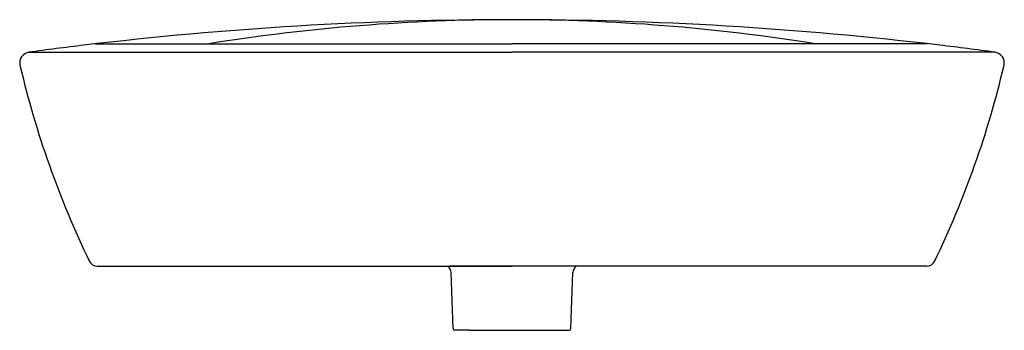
# Model space of a CAD drawing. Header units: millimetres. Extents: x 4636.823 to 4637.383, y 2627.49 to 2627.666.
import ezdxf

# ---------------------------------------------------------------- set-up
doc = ezdxf.new("R2010")
doc.units = ezdxf.units.MM
doc.layers.add('SANINDUSA', color=3, linetype='Continuous')

msp = doc.modelspace()

# ---------------------------------------------------------------- linework, layer by layer
at = {"layer": 'SANINDUSA'}
for p, q in [((4636.828406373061, 2627.647957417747), (4637.103183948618, 2627.647957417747)), ((4636.86637236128, 2627.652795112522), (4637.103183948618, 2627.652795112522)), ((4637.339258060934, 2627.652795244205), (4637.103184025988, 2627.652795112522)), ((4637.377961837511, 2627.647957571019), (4637.103184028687, 2627.647957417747)), ((4637.06728791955, 2627.52648883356), (4637.067328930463, 2627.526454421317)), ((4637.069666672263, 2627.491057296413), (4637.068555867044, 2627.52286659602)), ((4637.13670132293, 2627.491057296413), (4637.13781212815, 2627.52286659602)), ((4637.078763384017, 2627.490074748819), (4637.127604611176, 2627.490067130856))]:
    msp.add_line(p, q, dxfattribs=at)
at = {"layer": 'SANINDUSA', "ltscale": 0.5}
for p, q in [((4636.867276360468, 2627.52648883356), (4637.103183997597, 2627.52648883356)), ((4637.339091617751, 2627.526488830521), (4637.067287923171, 2627.526488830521)), ((4637.078763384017, 2627.490074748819), (4637.070666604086, 2627.490074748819)), ((4637.127604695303, 2627.490074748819), (4637.135701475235, 2627.490074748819))]:
    msp.add_line(p, q, dxfattribs=at)
at = {"layer": 'SANINDUSA'}
for centre, radius, start, end in [((4637.10313820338, 2625.612514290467), 2.053898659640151, 89.99875894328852, 96.8083706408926), ((4637.103134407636, 2626.567758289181), 1.098650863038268, 89.99517949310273, 99.02923123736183), ((4637.103134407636, 2626.567758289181), 1.098650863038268, 80.97080073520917, 90.00482050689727), ((4637.103136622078, 2625.612514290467), 2.053898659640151, 83.19162935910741, 90.00124105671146), ((4636.829164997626, 2627.642005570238), 0.006, 97.2637729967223, 193.210065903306), ((4636.829164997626, 2627.642005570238), 0.006, 97.2637729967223, 193.210065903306), ((4637.10313820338, 2625.612514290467), 2.053898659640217, 96.8083706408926, 97.6922946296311), ((4636.867083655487, 2627.646837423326), 0.006, 83.19162935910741, 96.8083706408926), ((4637.339284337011, 2627.646837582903), 0.006, 83.19166131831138, 96.80840260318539), ((4637.103136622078, 2625.612514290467), 2.053898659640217, 82.31338118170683, 83.19162935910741), ((4637.377202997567, 2627.642005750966), 0.006, 346.7899660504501, 82.73625899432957), ((4637.346928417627, 2627.763541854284), 0.5378364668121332, 193.210065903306, 205.8445877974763), ((4636.859439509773, 2627.763541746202), 0.5378364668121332, 334.1554249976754, 346.7899660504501), ((4636.867276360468, 2627.531488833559), 0.005, 205.817441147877, 270), ((4637.06356271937, 2627.522604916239), 0.005, 1.000000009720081, 49.99999999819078), ((4637.142805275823, 2627.522604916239), 0.005, 130.0000000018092, 178.9999999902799), ((4637.339091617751, 2627.531488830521), 0.005, 270, 334.1825713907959)]:
    msp.add_arc(centre, radius, start, end, dxfattribs=at)
at = {"layer": 'SANINDUSA', "ltscale": 0.5}
for centre, start, end in [((4637.070666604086, 2627.491074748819), 181.0000000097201, 270), ((4637.135701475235, 2627.491074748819), 270, 358.9999999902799)]:
    msp.add_arc(centre, 0.001, start, end, dxfattribs=at)

doc.saveas('drawing.dxf')
